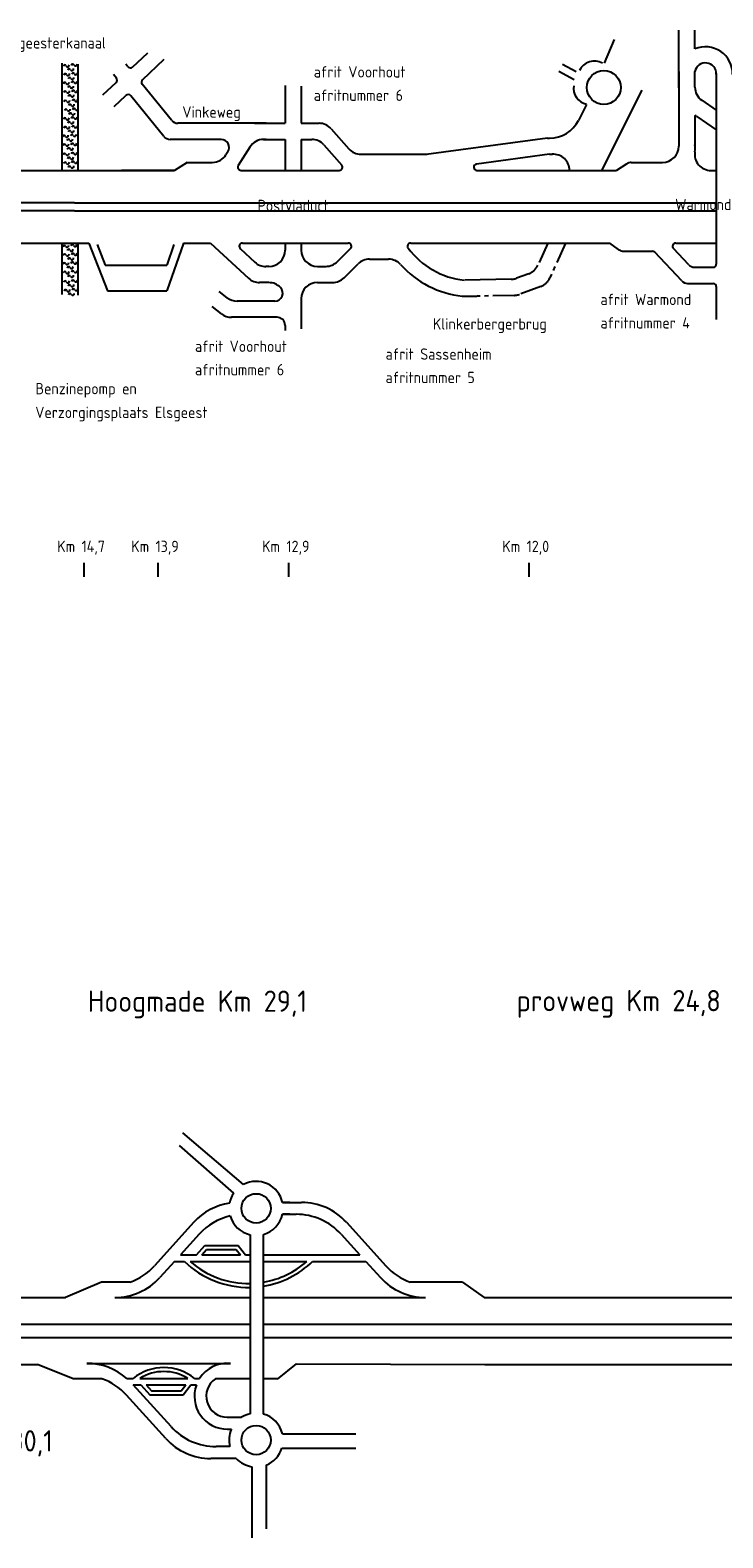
# Model space of a CAD drawing. Header units: metres. Extents: x 3368 to 18268, y -7519 to 4748.
# Tile 25 of 27: x 12650 to 13681, y 1790 to 4035. Entities that reach past the tile are written whole.
import ezdxf

# ---------------------------------------------------------------- set-up
doc = ezdxf.new("R2010")
doc.units = ezdxf.units.M
doc.linetypes.add('CENTER', pattern=[50.8, 31.75, -6.35, 6.35, -6.35])
for name, color, linetype in [('Tekenwerk', 18, 'Continuous'), ('VBL-XX-ONDERGROND', 7, 'Continuous'), ('VBL-XX-STEMPEL', 7, 'Continuous'), ('WEG-XX-STEMPEL', 7, 'Continuous')]:
    doc.layers.add(name, color=color, linetype=linetype)
doc.styles.add('ISO', font='ISO.SHX')
doc.styles.add('ISO35', font='ISO.SHX')

msp = doc.modelspace()

# ---------------------------------------------------------------- linework, layer by layer
at = {"layer": 'Tekenwerk', "color": 18}
for p, q in [((12967.53, 2316.062), (12877.234, 2392.864)), ((12952.933, 2303.07), (12872.16, 2373.956)), ((12897.26, 2211.019), (12909.919, 2224.85)), ((12909.919, 2224.85), (12959.447, 2224.85)), ((12959.447, 2224.85), (12970.262, 2211.019)), ((12977.133, 2241.188), (12977.133, 1974.502)), ((12997.036, 1974.045), (12997.036, 2241.645)), ((12864.713, 2201.365), (12879.507, 2201.365)), ((12873.462, 2211.019), (12897.26, 2211.019)), ((12888.184, 2201.365), (12977.133, 2201.365)), ((12905.261, 2211.019), (12912.518, 2218.948)), ((12905.261, 2211.019), (12962.77, 2211.019)), ((12912.518, 2218.948), (12956.57, 2218.948)), ((12956.57, 2218.948), (12962.77, 2211.019)), ((12970.262, 2211.019), (12977.133, 2211.019)), ((12997.036, 2211.019), (13140.811, 2211.019)), ((12997.036, 2201.365), (13061.59, 2201.365)), ((13070.266, 2201.365), (13149.56, 2201.365)), ((12734.231, 2049.535, 181985616.911), (12948.103, 2049.535, 181985616.911)), ((12793.908, 2026.994), (12803.037, 2026.994)), ((12813.16, 2026.994), (12884.624, 2026.994)), ((12894.747, 2026.994), (12902.011, 2026.994)), ((12803.371, 2017.396), (12814.621, 2017.396)), ((12814.621, 2017.396), (12827.95, 2002.834)), ((12822.622, 2017.396), (12830.549, 2008.736)), ((12822.622, 2017.396), (12881.373, 2017.396)), ((12827.95, 2002.834), (12877.477, 2002.834)), ((12830.549, 2008.736), (12874.6, 2008.736)), ((12874.6, 2008.736), (12881.373, 2017.396)), ((12877.477, 2002.834), (12888.865, 2017.396)), ((12888.865, 2017.396), (12897.293, 2017.396)), ((13025.321, 1944.689), (13134.544, 1944.689)), ((13024.648, 1923.429), (13134.544, 1923.429)), ((12979.799, 1895.552), (12979.799, 1789.65)), ((13001.391, 1898.023), (13001.391, 1803.061))]:
    msp.add_line(p, q, dxfattribs=at)
for centre in [(12986.188, 2280.402), (12986.188, 1935.288)]:
    msp.add_circle(centre, 21.828, dxfattribs=at)
for centre, radius, start, end in [((12986.188, 2280.402), 40.246, 12.716496, 117.619412), ((12986.188, 2280.402), 40.246, 145.719826, 168.822001), ((12986.188, 2280.402), 40.246, 196.271057, 256.997387), ((12986.188, 2280.402), 40.246, 285.636166, 347.293745), ((12974.887, 2299.43), 136.799, 225.795223, 270.94064), ((12974.887, 2299.43), 130.897, 228.518794, 270.983054), ((12974.887, 2299.43), 130.897, 279.741667, 311.481206), ((12974.887, 2299.43), 136.799, 279.317564, 314.204777), ((12848.892, 1970.293), 72.922, 51.036743, 128.963257), ((12848.892, 1970.293), 67.02, 57.781323, 122.218677), ((12986.188, 1935.288), 40.246, 103.002613, 122.329612), ((12986.188, 1935.288), 40.246, 13.509068, 74.363834), ((12986.188, 1935.288), 40.246, 156.081306, 193.925386), ((12986.188, 1935.288), 40.246, 292.194089, 342.862761), ((12986.188, 1935.288), 40.246, 222.901331, 260.86531)]:
    msp.add_arc(centre, radius, start, end, dxfattribs=at)
at = {"layer": 'VBL-XX-ONDERGROND', "color": 18}
for p, q in [((13036.218, 2289.261, 181985616.911), (13025.447, 2289.261, 181985616.911)), ((13025.447, 2289.261, 181985616.911), (13053.793, 2289.261, 181985616.911)), ((13036.218, 2271.55, 181985616.911), (13025.449, 2271.55, 181985616.911)), ((13025.449, 2271.55, 181985616.911), (13045.942, 2271.55, 181985616.911)), ((12893.594, 2259.61, 181985616.911), (12834.819, 2194.753, 181985616.911)), ((13120.679, 2259.61, 181985616.911), (13179.455, 2194.753, 181985616.911)), ((12901.446, 2241.899, 181985616.911), (12873.462, 2211.019, 181985616.911)), ((13112.828, 2241.899, 181985616.911), (13140.811, 2211.019, 181985616.911)), ((12864.713, 2201.365, 181985616.911), (12842.876, 2177.268, 181985616.911)), ((13149.56, 2201.365, 181985616.911), (13171.398, 2177.268, 181985616.911)), ((12755.97, 2170.452, 181985616.911), (12702.463, 2147.617, 181985616.911)), ((12798.546, 2170.452, 181985616.911), (12755.97, 2170.452, 181985616.911)), ((13293.406, 2170.452, 181985616.911), (13215.727, 2170.452, 181985616.911)), ((13293.406, 2170.452, 181985616.911), (13325.817, 2147.617, 181985616.911)), ((11971.02, 2147.617, 181985616.911), (12702.463, 2147.617, 181985616.911)), ((12775.99, 2147.617, 181985616.911), (12977.133, 2147.617, 181985616.911)), ((12997.036, 2147.617, 181985616.911), (13238.284, 2147.617, 181985616.911)), ((13325.817, 2147.617, 181985616.911), (13366.951, 2147.617, 181985616.911)), ((13326.574, 2147.617, 181985616.911), (13484.48, 2147.617, 181985616.911)), ((13374.318, 2147.617, 181985616.911), (13484.48, 2147.617, 181985616.911)), ((13460.407, 2147.617, 181985616.911), (14353.547, 2147.617, 181985616.911)), ((13460.407, 2147.617, 181985616.911), (14353.547, 2147.617, 181985616.911)), ((11971.02, 2107.765, 181985616.911), (12831.695, 2107.765, 181985616.911)), ((12831.181, 2107.765, 181985616.911), (12977.133, 2107.765, 181985616.911)), ((12997.036, 2107.765, 181985616.911), (13326.574, 2107.765, 181985616.911)), ((13326.574, 2107.765, 181985616.911), (13484.48, 2107.765, 181985616.911)), ((13326.574, 2107.765, 181985616.911), (13484.48, 2107.765, 181985616.911)), ((13374.318, 2107.765, 181985616.911), (13484.48, 2107.765, 181985616.911)), ((13466.323, 2107.765, 181985616.911), (15132.464, 2107.765, 181985616.911)), ((13466.323, 2107.765, 181985616.911), (14279.87, 2107.765, 181985616.911)), ((11971.02, 2087.84, 181985616.911), (12831.695, 2087.84, 181985616.911)), ((12829.001, 2087.84, 181985616.911), (12977.133, 2087.84, 181985616.911)), ((12997.036, 2087.84, 181985616.911), (13326.574, 2087.84, 181985616.911)), ((13326.574, 2087.84, 181985616.911), (13484.48, 2087.84, 181985616.911)), ((13326.574, 2087.84, 181985616.911), (13484.48, 2087.84, 181985616.911)), ((13374.318, 2087.84, 181985616.911), (13484.48, 2087.84, 181985616.911)), ((13462.558, 2087.84, 181985616.911), (15132.464, 2087.84, 181985616.911)), ((13462.558, 2087.84, 181985616.911), (14279.87, 2087.84, 181985616.911)), ((12524.117, 2047.989, 181985616.911), (12660.815, 2047.989, 181985616.911)), ((12714.109, 2026.7, 181985616.911), (12660.815, 2047.989, 181985616.911)), ((13045.757, 2048.889, 181985616.911), (13017.731, 2026.054, 181985616.911)), ((13045.757, 2048.889, 181985616.911), (13326.574, 2047.989, 181985616.911)), ((13326.574, 2047.989, 181985616.911), (13484.48, 2047.989, 181985616.911)), ((13448.527, 2047.989, 181985616.911), (13855.834, 2047.989, 181985616.911)), ((13448.527, 2047.989, 181985616.911), (13855.834, 2047.989, 181985616.911)), ((12756.788, 2026.7, 181985616.911), (12714.109, 2026.7, 181985616.911)), ((12977.133, 2026.7, 181985616.911), (12925.859, 2026.7, 181985616.911)), ((13018.523, 2026.7, 181985616.911), (12997.036, 2026.7, 181985616.911)), ((12851.835, 1937.542, 181985616.911), (12793.06, 2002.399, 181985616.911)), ((12859.687, 1955.253, 181985616.911), (12803.371, 2017.396, 181985616.911)), ((12943.375, 1969.295, 181985616.911), (12964.665, 1969.295, 181985616.911)), ((12943.507, 1951.584, 181985616.911), (12949.398, 1951.605, 181985616.911)), ((12947.124, 1925.602, 181985616.911), (12926.573, 1925.602, 181985616.911)), ((12956.706, 1907.89, 181985616.911), (12918.721, 1907.89, 181985616.911))]:
    msp.add_line(p, q, dxfattribs=at)
for centre, radius, start, end in [((12960.48, 2198.996, 181985616.911), 90.265, 98.777918, 137.816314), ((12968.332, 2181.285, 181985616.911), 90.265, 103.308271, 137.816314), ((13045.942, 2181.285, 181985616.911), 90.265, 42.183686, 90), ((13053.793, 2198.996, 181985616.911), 90.265, 42.183686, 90), ((12767.933, 2255.367, 181985616.911), 90.265, 289.825104, 317.816314), ((13246.341, 2255.367, 181985616.911), 90.265, 222.183686, 250.174896), ((12775.99, 2237.882, 181985616.911), 90.265, 270, 317.816314), ((13238.284, 2237.882, 181985616.911), 90.265, 222.183686, 270), ((12734.231, 1959.27, 181985616.911), 90.265, 48.614362, 90), ((12943.442, 2000.67, 181985616.911), 49.087, 84.551588, 147.57011), ((12726.174, 1941.785, 181985616.911), 90.265, 42.183686, 70.174896), ((12943.375, 2000.67, 181985616.911), 31.375, 123.938646, 270), ((12943.442, 2000.67, 181985616.911), 49.087, 160.077545, 270.374137), ((12926.573, 2015.867, 181985616.911), 90.265, 222.183686, 270), ((12918.721, 1998.155, 181985616.911), 90.265, 222.183686, 270)]:
    msp.add_arc(centre, radius, start, end, dxfattribs=at)
at = {"layer": 'VBL-XX-STEMPEL', "color": 18, "linetype": 'CENTER'}
for p, q in [((13419.719, 3874.174, 181986093), (13422.895, 3874.385, 181986093)), ((13420.214, 3718.115, 181986093), (13405.581, 3685.27, 181986093)), ((13446.534, 3718.115, 181986093), (13423.425, 3666.247, 181986093)), ((13391.981, 3672.513, 181986093), (13373.603, 3665.697, 181986093)), ((13370.413, 3640.265, 181986093), (13315.269, 3638.941, 181986093)), ((13370.413, 3640.265, 181986093), (13378.197, 3641.759, 181986093)), ((13409.825, 3653.49, 181986093), (13378.197, 3641.759, 181986093))]:
    msp.add_line(p, q, dxfattribs=at)
at = {"layer": 'VBL-XX-STEMPEL', "color": 18, "linetype": 'Continuous'}
msp.add_line((13365.819, 3664.203, 181986093), (13296.661, 3662.976, 181986093), dxfattribs=at)
for centre, radius, start, end in [((12701.212, 3981.347, 181986093), 2.036, 14.87531, 178.48195), ((12705.364, 3983.167, 181986093), 2.54, 210.715722, 11.884647), ((12707.794, 3975.632, 181986093), 2.036, 14.87531, 178.48195), ((12711.946, 3977.452, 181986093), 2.54, 210.715722, 11.884647), ((12713.131, 3982.591, 181986093), 2.036, 14.87531, 178.48195), ((12717.283, 3984.411, 181986093), 2.54, 210.715722, 11.884647), ((12701.212, 3955.392, 181986093), 2.036, 14.87531, 178.48195), ((12701.88, 3968.294, 181986093), 2.036, 14.87531, 178.48195), ((12705.364, 3957.212, 181986093), 2.54, 210.715722, 11.884647), ((12706.031, 3970.115, 181986093), 2.54, 210.715722, 11.884647), ((12708.461, 3962.58, 181986093), 2.036, 14.87531, 178.48195), ((12712.613, 3964.4, 181986093), 2.54, 210.715722, 11.884647), ((12713.131, 3956.636, 181986093), 2.036, 14.87531, 178.48195), ((12713.798, 3969.538, 181986093), 2.036, 14.87531, 178.48195), ((12717.283, 3958.456, 181986093), 2.54, 210.715722, 11.884647), ((12717.95, 3971.359, 181986093), 2.54, 210.715722, 11.884647), ((12701.88, 3942.34, 181986093), 2.036, 14.87531, 178.48195), ((12702.29, 3928.457, 181986093), 2.036, 14.87531, 178.48195), ((12706.031, 3944.16, 181986093), 2.54, 210.715722, 11.884647), ((12706.442, 3930.278, 181986093), 2.54, 210.715722, 11.884647), ((12707.794, 3949.677, 181986093), 2.036, 14.87531, 178.48195), ((12708.461, 3936.625, 181986093), 2.036, 14.87531, 178.48195), ((12711.946, 3951.497, 181986093), 2.54, 210.715722, 11.884647), ((12712.613, 3938.445, 181986093), 2.54, 210.715722, 11.884647), ((12713.798, 3943.583, 181986093), 2.036, 14.87531, 178.48195), ((12714.209, 3929.701, 181986093), 2.036, 14.87531, 178.48195), ((12717.95, 3945.404, 181986093), 2.54, 210.715722, 11.884647), ((12718.36, 3931.522, 181986093), 2.54, 210.715722, 11.884647), ((12702.957, 3915.405, 181986093), 2.036, 14.87531, 178.48195), ((12707.109, 3917.225, 181986093), 2.54, 210.715722, 11.884647), ((12708.871, 3922.742, 181986093), 2.036, 14.87531, 178.48195), ((12709.539, 3909.69, 181986093), 2.036, 14.87531, 178.48195), ((12713.023, 3924.563, 181986093), 2.54, 210.715722, 11.884647), ((12713.69, 3911.511, 181986093), 2.54, 210.715722, 11.884647), ((12714.876, 3916.649, 181986093), 2.036, 14.87531, 178.48195), ((12719.028, 3918.469, 181986093), 2.54, 210.715722, 11.884647), ((12701.212, 3902.394, 181986093), 2.036, 14.87531, 178.48195), ((12701.88, 3889.342, 181986093), 2.036, 14.87531, 178.48195), ((12705.364, 3904.215, 181986093), 2.54, 210.715722, 11.884647), ((12706.031, 3891.162, 181986093), 2.54, 210.715722, 11.884647), ((12707.794, 3896.679, 181986093), 2.036, 14.87531, 178.48195), ((12708.461, 3883.627, 181986093), 2.036, 14.87531, 178.48195), ((12711.946, 3898.5, 181986093), 2.54, 210.715722, 11.884647), ((12712.613, 3885.447, 181986093), 2.54, 210.715722, 11.884647), ((12713.131, 3903.638, 181986093), 2.036, 14.87531, 178.48195), ((12713.798, 3890.586, 181986093), 2.036, 14.87531, 178.48195), ((12717.283, 3905.458, 181986093), 2.54, 210.715722, 11.884647), ((12717.95, 3892.406, 181986093), 2.54, 210.715722, 11.884647), ((12699.995, 3876.439, 181986093), 2.036, 14.87531, 178.48195), ((12700.662, 3863.387, 181986093), 2.036, 14.87531, 178.48195), ((12704.146, 3878.26, 181986093), 2.54, 210.715722, 11.884647), ((12704.813, 3865.207, 181986093), 2.54, 210.715722, 11.884647), ((12706.576, 3870.724, 181986093), 2.036, 14.87531, 178.48195), ((12710.728, 3872.545, 181986093), 2.54, 210.715722, 11.884647), ((12711.913, 3877.683, 181986093), 2.036, 14.87531, 178.48195), ((12712.58, 3864.631, 181986093), 2.036, 14.87531, 178.48195), ((12716.065, 3879.503, 181986093), 2.54, 210.715722, 11.884647), ((12716.732, 3866.451, 181986093), 2.54, 210.715722, 11.884647), ((12701.072, 3849.505, 181986093), 2.036, 14.87531, 178.48195), ((12705.224, 3851.325, 181986093), 2.54, 210.715722, 11.884647), ((12707.243, 3857.672, 181986093), 2.036, 14.87531, 178.48195), ((12707.653, 3843.79, 181986093), 2.036, 14.87531, 178.48195), ((12711.395, 3859.493, 181986093), 2.54, 210.715722, 11.884647), ((12711.805, 3845.61, 181986093), 2.54, 210.715722, 11.884647), ((12712.991, 3850.749, 181986093), 2.036, 14.87531, 178.48195), ((12717.143, 3852.569, 181986093), 2.54, 210.715722, 11.884647), ((12717.81, 3839.517, 181986093), 2.54, 210.715722, 11.884647), ((12701.739, 3836.453, 181986093), 2.036, 14.87531, 178.48195), ((12705.891, 3838.273, 181986093), 2.54, 210.715722, 11.884647), ((12708.321, 3830.738, 181986093), 2.036, 14.87531, 178.48195), ((12712.472, 3832.558, 181986093), 2.54, 210.715722, 11.884647), ((12713.658, 3837.697, 181986093), 2.036, 14.87531, 178.48195), ((12700.634, 3712.568, 181986093), 2.036, 14.87531, 178.48195), ((12704.785, 3714.388, 181986093), 2.54, 210.715722, 11.884647), ((12707.215, 3706.853, 181986093), 2.036, 14.87531, 178.48195), ((12711.367, 3708.673, 181986093), 2.54, 210.715722, 11.884647), ((12712.552, 3713.812, 181986093), 2.036, 14.87531, 178.48195), ((12716.704, 3715.632, 181986093), 2.54, 210.715722, 11.884647), ((12700.634, 3686.613, 181986093), 2.036, 14.87531, 178.48195), ((12701.301, 3699.516, 181986093), 2.036, 14.87531, 178.48195), ((12704.785, 3688.433, 181986093), 2.54, 210.715722, 11.884647), ((12705.453, 3701.336, 181986093), 2.54, 210.715722, 11.884647), ((12707.215, 3680.898, 181986093), 2.036, 14.87531, 178.48195), ((12707.882, 3693.801, 181986093), 2.036, 14.87531, 178.48195), ((12711.367, 3682.718, 181986093), 2.54, 210.715722, 11.884647), ((12712.034, 3695.621, 181986093), 2.54, 210.715722, 11.884647), ((12712.552, 3687.857, 181986093), 2.036, 14.87531, 178.48195), ((12713.219, 3700.76, 181986093), 2.036, 14.87531, 178.48195), ((12716.704, 3689.677, 181986093), 2.54, 210.715722, 11.884647), ((12717.371, 3702.58, 181986093), 2.54, 210.715722, 11.884647), ((12701.301, 3673.561, 181986093), 2.036, 14.87531, 178.48195), ((12701.711, 3659.678, 181986093), 2.036, 14.87531, 178.48195), ((12705.453, 3675.381, 181986093), 2.54, 210.715722, 11.884647), ((12705.863, 3661.499, 181986093), 2.54, 210.715722, 11.884647), ((12707.882, 3667.846, 181986093), 2.036, 14.87531, 178.48195), ((12712.034, 3669.666, 181986093), 2.54, 210.715722, 11.884647), ((12713.219, 3674.805, 181986093), 2.036, 14.87531, 178.48195), ((12713.63, 3660.922, 181986093), 2.036, 14.87531, 178.48195), ((12717.371, 3676.625, 181986093), 2.54, 210.715722, 11.884647), ((12717.782, 3662.743, 181986093), 2.54, 210.715722, 11.884647), ((12702.378, 3646.626, 181986093), 2.036, 14.87531, 178.48195), ((12706.53, 3648.447, 181986093), 2.54, 210.715722, 11.884647), ((12708.292, 3653.964, 181986093), 2.036, 14.87531, 178.48195), ((12708.96, 3640.911, 181986093), 2.036, 14.87531, 178.48195), ((12712.444, 3655.784, 181986093), 2.54, 210.715722, 11.884647), ((12713.111, 3642.732, 181986093), 2.54, 210.715722, 11.884647), ((12714.297, 3647.87, 181986093), 2.036, 14.87531, 178.48195), ((12718.449, 3649.69, 181986093), 2.54, 210.715722, 11.884647)]:
    msp.add_arc(centre, radius, start, end, dxfattribs=at)
at = {"layer": 'VBL-XX-STEMPEL', "color": 18, "linetype": 'CENTER'}
for centre, start, end in [((13383.62, 3695.054, 181986093), 290.350099, 335.985518), ((13365.242, 3688.238, 181986093), 271.375078, 290.350099), ((13401.464, 3676.031, 181986093), 290.350099, 335.985518), ((13369.836, 3664.3, 181986093), 271.375078, 290.350099)]:
    msp.add_arc(centre, 24.042, start, end, dxfattribs=at)
at = {"layer": 'WEG-XX-STEMPEL', "color": 18}
for p, q in [((13504.632, 3986.086, 181986093), (13519.553, 4021.17, 181986093)), ((13615.322, 3952.723, 181986093), (13615.322, 4035.257, 181986093)), ((13639.363, 4007.258, 181986093), (13639.363, 4035.257, 181986093)), ((12802.369, 3980.238, 181986093), (12825.173, 4001.649, 181986093)), ((12696.978, 3986.168, 181986093), (12696.978, 3825.633, 181986093)), ((12721.02, 3984.693, 181986093), (12721.02, 3825.633, 181986093)), ((12795.351, 3980.704, 181986093), (12792.379, 3984.349, 181986093)), ((12817.01, 3961.192, 181986093), (12849.574, 3992.059, 181986093)), ((13462.545, 3973.207, 181986093), (13442.328, 3984.28, 181986093)), ((12758.298, 3938.859, 181986093), (12777.772, 3957.143, 181986093)), ((12778.206, 3963.688, 181986093), (12773.748, 3969.153, 181986093)), ((12860.398, 3900.956, 181986093), (12816.591, 3954.664, 181986093)), ((13029.338, 3952.777, 181986093), (13029.338, 3896.533, 181986093)), ((13459.381, 3961.234, 181986093), (13436.554, 3973.737, 181986093)), ((13615.322, 3949.335, 181986093), (13615.322, 3973.602, 181986093)), ((13615.322, 3973.602, 181986093), (13615.322, 3862.364, 181986093)), ((13639.363, 3950.512, 181986093), (13639.363, 3973.602, 181986093)), ((13639.363, 3965.231, 181986093), (13639.363, 3973.602, 181986093)), ((13639.363, 3950.512, 181986093), (13639.363, 3971.534, 181986093)), ((13671.201, 3970.845, 181986093), (13671.201, 3686.861, 181986093)), ((12774.754, 3921.332, 181986093), (12792.515, 3938.008, 181986093)), ((12848.983, 3876.915, 181986093), (12799.532, 3937.542, 181986093)), ((13053.379, 3951.947, 181986093), (13053.379, 3896.533, 181986093)), ((13560.353, 3946.081, 181986093), (13500.277, 3826.302, 181986093)), ((13649.718, 3930.747, 181986093), (13671.201, 3915.871, 181986093)), ((13477.737, 3924.561, 181986093), (13465.874, 3900.91, 181986093)), ((13639.363, 3908.359, 181986093), (13639.363, 3858.173, 181986093)), ((13001.325, 3896.533, 181986093), (12869.713, 3896.533, 181986093)), ((12984.009, 3896.533, 181986093), (13029.338, 3896.533, 181986093)), ((13053.379, 3896.533, 181986093), (13079.914, 3896.533, 181986093)), ((13097.952, 3888.386, 181986093), (13124.296, 3858.49, 181986093)), ((13642.407, 3906.567, 181986093), (13671.201, 3886.628, 181986093)), ((12933.974, 3872.492, 181986093), (12858.298, 3872.492, 181986093)), ((12997.335, 3872.492, 181986093), (13029.338, 3872.492, 181986093)), ((13001.325, 3872.492, 181986093), (12997.335, 3872.492, 181986093)), ((13029.338, 3872.492, 181986093), (13029.338, 3826.302, 181986093)), ((13053.379, 3872.492, 181986093), (13069.055, 3872.492, 181986093)), ((13053.379, 3872.492, 181986093), (13053.379, 3826.302, 181986093)), ((13087.093, 3864.345, 181986093), (13113.578, 3834.289, 181986093)), ((13419.719, 3874.174, 181986093), (13239.291, 3850.132, 181986093)), ((12944.168, 3854.101, 181986093), (12941.37, 3849.624, 181986093)), ((12976.947, 3861.19, 181986093), (12959.743, 3833.658, 181986093)), ((13142.333, 3850.343, 181986093), (13240.872, 3850.343, 181986093)), ((13422.895, 3850.343, 181986093), (13314.321, 3835.876, 181986093)), ((12462.9, 3826.302, 181986093), (12829.411, 3826.302, 181986093)), ((12715.699, 3826.302, 181986093), (12864.658, 3826.302, 181986093)), ((12864.658, 3826.302, 181986093), (12785.997, 3826.302, 181986093)), ((12883.464, 3838.322, 181986093), (12864.658, 3826.302, 181986093)), ((12883.464, 3838.322, 181986093), (12920.982, 3838.322, 181986093)), ((12883.464, 3838.322, 181986093), (12920.982, 3838.322, 181986093)), ((12963.82, 3826.302, 181986093), (13053.379, 3826.302, 181986093)), ((13053.379, 3826.302, 181986093), (13109.97, 3826.302, 181986093)), ((13314.957, 3826.302, 181986093), (13522.505, 3826.302, 181986093)), ((13538.017, 3836.381, 181986093), (13522.505, 3826.302, 181986093)), ((13544.567, 3838.322, 181986093), (13591.28, 3838.322, 181986093)), ((13663.044, 3826.302, 181986093), (13671.201, 3826.302, 181986093)), ((12715.699, 3778.219, 181986093), (12480.375, 3778.219, 181986093)), ((12715.699, 3778.219, 181986093), (13053.379, 3778.219, 181986093)), ((13053.379, 3778.219, 181986093), (13671.201, 3778.219, 181986093)), ((12715.699, 3766.198, 181986093), (12445.475, 3766.198, 181986093)), ((12715.699, 3766.198, 181986093), (13053.379, 3766.198, 181986093)), ((13053.379, 3766.198, 181986093), (13671.201, 3766.198, 181986093)), ((12503.401, 3718.115, 181986093), (12737.078, 3718.115, 181986093)), ((12696.978, 3717.447, 181986093), (12696.978, 3641.444, 181986093)), ((12703.328, 3718.115, 181986093), (12706.083, 3718.115, 181986093)), ((12721.02, 3717.447, 181986093), (12721.02, 3640.565, 181986093)), ((12878.137, 3718.115, 181986093), (12918.399, 3718.115, 181986093)), ((12918.399, 3718.115, 181986093), (12975.015, 3665.648, 181986093)), ((12962.763, 3709.78, 181986093), (12984.442, 3689.689, 181986093)), ((12966.031, 3718.115, 181986093), (13053.379, 3718.115, 181986093)), ((13029.338, 3718.115, 181986093), (13029.338, 3707.323, 181986093)), ((13053.379, 3718.115, 181986093), (13123.362, 3718.115, 181986093)), ((13053.379, 3718.115, 181986093), (13053.379, 3707.52, 181986093)), ((13107.217, 3690.472, 181986093), (13126.752, 3709.897, 181986093)), ((13216.274, 3718.115, 181986093), (13512.469, 3718.115, 181986093)), ((13525.838, 3708.393, 181986093), (13512.469, 3718.115, 181986093)), ((13532.908, 3706.094, 181986093), (13576.001, 3706.094, 181986093)), ((13577.257, 3706.094, 181986093), (13578.083, 3706.094, 181986093)), ((13630.059, 3685.847, 181986093), (13607.374, 3710.016, 181986093)), ((13610.88, 3718.115, 181986093), (13671.201, 3718.115, 181986093)), ((12761.622, 3685.272, 181986093), (12853.293, 3685.272, 181986093)), ((13005.296, 3683.282, 181986093), (13000.783, 3683.282, 181986093)), ((13077.421, 3683.478, 181986093), (13090.265, 3683.478, 181986093)), ((13117.135, 3666.43, 181986093), (13137.902, 3687.08, 181986093)), ((13154.853, 3694.073, 181986093), (13183.452, 3694.073, 181986093)), ((13619.652, 3661.805, 181986093), (13579.507, 3704.576, 181986093)), ((13638.824, 3682.052, 181986093), (13666.392, 3682.052, 181986093)), ((12764.891, 3646.92, 181986093), (12853.366, 3646.92, 181986093)), ((12943.114, 3636.664, 181986093), (12931.114, 3645.966, 181986093)), ((13005.296, 3659.24, 181986093), (12991.356, 3659.24, 181986093)), ((13077.421, 3659.437, 181986093), (13100.184, 3659.437, 181986093)), ((13293.014, 3638.935, 181986093), (13314.692, 3638.935, 181986093)), ((13628.416, 3658.011, 181986093), (13666.392, 3658.011, 181986093)), ((13671.201, 3653.203, 181986093), (13671.201, 3604.339, 181986093)), ((12934.886, 3612.622, 181986093), (12920.639, 3623.667, 181986093)), ((13013.851, 3631.623, 181986093), (12957.843, 3631.623, 181986093)), ((13053.379, 3635.395, 181986093), (13053.379, 3590.23, 181986093)), ((13017.317, 3607.581, 181986093), (12949.616, 3607.581, 181986093)), ((13029.338, 3595.561, 181986093), (13029.338, 3587.869, 181986093)), ((12730.122, 3221.024, 181986093), (12730.122, 3241.679, 181986093)), ((12840.247, 3221.024, 181986093), (12840.247, 3241.679, 181986093)), ((13035.113, 3221.024, 181986093), (13035.113, 3241.679, 181986093)), ((13392.586, 3221.024, 181986093), (13392.586, 3241.679, 181986093))]:
    msp.add_line(p, q, dxfattribs=at)
at = {"layer": 'WEG-XX-STEMPEL', "color": 18, "linetype": 'Continuous'}
for p, q in [((12737.078, 3718.115, 181986093), (12764.891, 3646.92, 181986093)), ((12749.619, 3715.996, 181986093), (12761.622, 3685.272, 181986093)), ((12863.983, 3715.996, 181986093), (12853.293, 3685.272, 181986093)), ((12878.137, 3718.115, 181986093), (12853.366, 3646.92, 181986093))]:
    msp.add_line(p, q, dxfattribs=at)
at = {"layer": 'WEG-XX-STEMPEL', "color": 18}
msp.add_circle((13503.728, 3949.817, 181986093), 25.244, dxfattribs=at)
for centre, radius, start, end in [((13655.12, 3970.351, 181986093), 40.13, 358.242242, 113.118612), ((12799.078, 3983.743, 181986093), 4.808, 219.202553, 313.195687), ((13489.583, 3965.264, 181986093), 24.042, 59.957514, 155.627876), ((13655.12, 3970.351, 181986093), 16.088, 358.242242, 168.341138), ((12774.48, 3960.648, 181986093), 4.808, 313.195687, 39.202553), ((12820.318, 3957.703, 181986093), 4.808, 133.467214, 219.202553), ((13482.649, 3948.776, 181986093), 24.042, 170.923635, 258.850005), ((12795.806, 3934.503, 181986093), 4.808, 39.202553, 133.195687), ((13663.405, 3950.512, 181986093), 24.042, 180, 235.29776), ((13628.72, 3886.802, 181986093), 24.042, 55.29776, 63.72382), ((12869.713, 3908.554, 181986093), 12.021, 219.202553, 270), ((13079.914, 3872.492, 181986093), 24.042, 41.385826, 90), ((13422.895, 3922.468, 181986093), 48.083, 270, 333.363363), ((12858.298, 3884.513, 181986093), 12.021, 219.202553, 270), ((12933.974, 3860.471, 181986093), 12.021, 328.000323, 90), ((12997.335, 3848.45, 181986093), 24.042, 90, 148.000323), ((13069.055, 3848.45, 181986093), 24.042, 41.385826, 90), ((13605.023, 3859.599, 181986093), 34.713, 350.936469, 8.40518), ((12920.982, 3862.364, 181986093), 24.042, 270, 328.000323), ((13142.333, 3874.385, 181986093), 24.042, 221.385826, 270), ((13422.895, 3922.468, 181986093), 72.125, 270, 273.363363), ((13428.536, 3826.467, 181986093), 24.042, 359.60524, 93.363363), ((13591.28, 3862.364, 181986093), 24.042, 270, 0), ((13663.044, 3850.343, 181986093), 24.042, 170.936469, 270), ((12963.82, 3831.11, 181986093), 4.808, 148.000323, 270), ((13109.97, 3831.11, 181986093), 4.808, 270, 41.385826), ((13314.957, 3831.11, 181986093), 4.808, 97.589776, 270), ((13544.567, 3826.302, 181986093), 12.021, 90, 123.01645), ((12966.031, 3713.306, 181986093), 4.808, 90, 227.178311), ((13005.296, 3707.323, 181986093), 24.042, 270, 0), ((13077.421, 3707.52, 181986093), 24.042, 180, 270), ((13123.362, 3713.306, 181986093), 4.808, 314.838118, 90), ((13216.274, 3713.306, 181986093), 4.808, 90, 216.921052), ((13309.242, 3783.162, 181986093), 121.097, 216.921052, 263.580077), ((13532.908, 3718.115, 181986093), 12.021, 233.976294, 270), ((13576.001, 3701.286, 181986093), 4.808, 43.18557, 90), ((13610.88, 3713.306, 181986093), 4.808, 90, 223.18557), ((13000.783, 3707.323, 181986093), 24.042, 227.178311, 270), ((13090.265, 3707.52, 181986093), 24.042, 270, 314.838118), ((13154.853, 3670.032, 181986093), 24.042, 90, 134.838118), ((13183.452, 3670.032, 181986093), 24.042, 41.966954, 90), ((13309.242, 3783.162, 181986093), 145.138, 221.966954, 263.580077), ((13638.824, 3694.073, 181986093), 12.021, 223.18557, 270), ((13666.392, 3686.861, 181986093), 4.808, 270, 0), ((12991.356, 3683.282, 181986093), 24.042, 227.178311, 270), ((13100.184, 3683.478, 181986093), 24.042, 270, 314.838118), ((13628.416, 3670.032, 181986093), 12.021, 223.18557, 270), ((13005.296, 3635.199, 181986093), 24.042, 44.630419, 90), ((13013.851, 3643.644, 181986093), 12.021, 270, 44.630419), ((13077.421, 3635.395, 181986093), 24.042, 90, 180), ((13666.392, 3653.203, 181986093), 4.808, 0, 90), ((12957.843, 3655.664, 181986093), 24.042, 232.215971, 270), ((12949.616, 3631.623, 181986093), 24.042, 232.215971, 270), ((13017.317, 3595.561, 181986093), 12.021, 0, 90)]:
    msp.add_arc(centre, radius, start, end, dxfattribs=at)

# ---------------------------------------------------------------- texts
at = {"layer": 'VBL-XX-ONDERGROND', "color": 18, "style": 'ISO35'}
for s, p in [('Hoogmade Km 29,1', (12735.755, 2573.146, 181985616.911)), ('provweg Km 24,8', (13373.984, 2573.916, 181985616.911)), ('benzinestation 30,1', (12351.28, 1918.22, 181985616.911))]:
    msp.add_text(s, height=31.70206, dxfattribs=at).set_placement(p)
at = {"layer": 'WEG-XX-STEMPEL', "color": 18, "style": 'ISO'}
for s, height, p in [('Oegstgeesterkanaal', 16.82906, (12578.756, 4007.921, 181986093)), ('afrit Voorhout', 16.82906, (13071.952, 3964.722, 181986093)), ('afritnummer 6', 16.82906, (13071.952, 3929.862, 181986093)), ('Vinkeweg', 16.8291, (12876.404, 3904.914, 181986093)), ('Postviaduct', 16.82906, (12988.231, 3765.726, 181986093)), ('Warmonderdam', 16.82906, (13609.984, 3767.24, 181986093)), ('afrit Warmond', 16.82906, (13498.689, 3625.737, 181986093)), ('Klinkerbergerbrug', 16.82906, (13249.334, 3589.298, 181986093)), ('afritnummer 4', 16.82906, (13498.689, 3590.877, 181986093)), ('afrit Voorhout', 16.82906, (12895.247, 3556.017, 181986093)), ('afrit Sassenheim', 16.82906, (13178.937, 3544.411, 181986093)), ('afritnummer 6', 16.82906, (12895.247, 3521.157, 181986093)), ('afritnummer 5', 16.82906, (13178.937, 3509.551, 181986093)), ('Benzinepomp en', 16.82906, (12657.76, 3492.919, 181986093)), ('Verzorgingsplaats Elsgeest', 16.82906, (12657.547, 3457.534, 181986093)), ('Km 14,7', 16.8291, (12690.153, 3257.954, 181986093)), ('Km 13,9', 16.8291, (12800.277, 3257.954, 181986093)), ('Km 12,9', 16.8291, (12995.144, 3257.954, 181986093)), ('Km 12,0', 16.8291, (13352.616, 3257.954, 181986093))]:
    msp.add_text(s, height=height, dxfattribs=at).set_placement(p)

doc.saveas('drawing.dxf')
